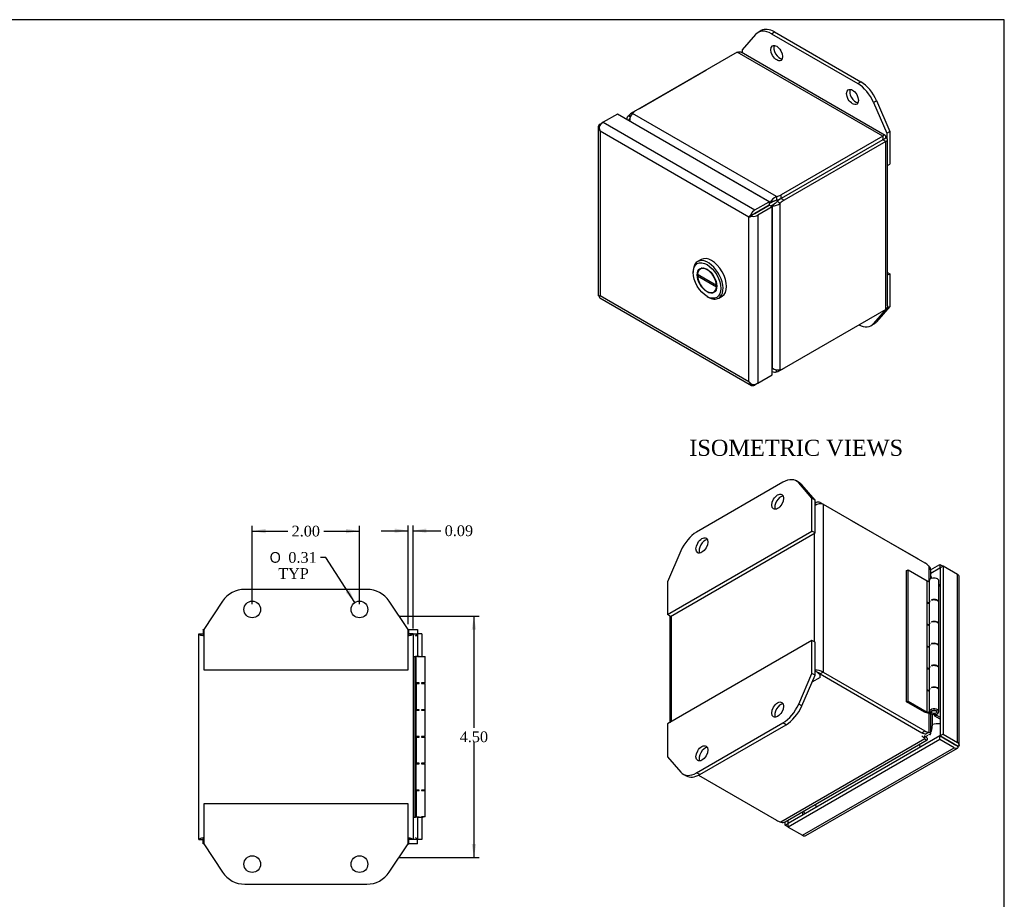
# Model space of a CAD drawing. Header units: inches. Extents: x 0.1 to 41.9, y -0.2 to 27.9.
# Tile 7 of 7: x 23.6 to 41.9, y 11.5 to 27.9. Entities that reach past the tile are written whole.
import ezdxf
from ezdxf.enums import TextEntityAlignment as Align

# ---------------------------------------------------------------- set-up
doc = ezdxf.new("R2010")
doc.units = ezdxf.units.IN
doc.header["$MEASUREMENT"] = 0
for name, color, linetype in [('COM70220', 7, 'Continuous'), ('COM70717-3', 7, 'Continuous'), ('COM70718-1', 7, 'Continuous'), ('COM70719-1', 7, 'Continuous'), ('COM70720-1', 7, 'Continuous'), ('Default', 7, 'Continuous'), ('LOK10020', 7, 'Continuous'), ('QLB20282', 7, 'Continuous')]:
    doc.layers.add(name, color=color, linetype=linetype)
doc.styles.add('SEACAD_Solid_Edge_ANSI1_Symbols', font='txt')
doc.styles.add('SEACAD_Times_New_Roman', font='times.ttf')
doc.dimstyles.new('HAMMOND_(STH_-_42x28)', dxfattribs={"dimtxt": 0.2, "dimasz": 0.25, "dimexe": 0.1, "dimexo": 0.1, "dimgap": 0.05, "dimtad": 0, "dimtih": 1, "dimtoh": 1, "dimzin": 0, "dimdsep": 46, "dimtxsty": 'SEACAD_Times_New_Roman', "dimblk1": '_SE_FILLED', "dimblk2": '_SE_FILLED', "dimsah": 1, "dimcen": 0.1, "dimadec": 0, "dimazin": 0, "dimtfac": 0.8, "dimtofl": 0, "dimtmove": 0, "dimatfit": 3, "dimfxl": 1, "dimtolj": 1, "dimtzin": 0, "dimarcsym": 0})

# ---------------------------------------------------------------- blocks, each defined once
blk = doc.blocks.new('SE4')
at = {"layer": 'COM70717-3', "color": 7, "linetype": 'Continuous'}
for p, q in [((30.896, 16.053), (30.936, 16.053)), ((30.936, 16.053), (30.942, 16.053)), ((30.936, 13.053), (30.936, 16.053)), ((30.942, 16.048), (30.942, 16.053)), ((30.951, 16.048), (30.942, 16.048)), ((31.009, 16.048), (30.951, 16.048)), ((30.951, 16.048), (30.951, 15.558)), ((30.982, 16.053), (31.009, 16.053)), ((30.982, 16.053), (30.982, 16.048)), ((31.009, 16.053), (31.055, 16.053)), ((31.009, 16.053), (31.009, 16.048)), ((31.055, 16.048), (31.055, 16.053)), ((31.055, 16.053), (31.082, 16.053)), ((31.055, 16.048), (31.122, 16.048)), ((31.082, 16.048), (31.082, 16.053)), ((31.122, 15.558), (31.122, 16.048)), ((30.951, 15.558), (30.942, 15.558)), ((30.942, 15.558), (30.942, 15.548)), ((30.942, 15.548), (30.952, 15.548)), ((31.009, 15.558), (30.951, 15.558)), ((30.952, 15.058), (30.952, 15.548)), ((30.963, 15.548), (30.952, 15.548)), ((30.963, 15.548), (31.009, 15.548)), ((30.963, 15.058), (30.963, 15.548)), ((30.982, 15.548), (30.982, 15.558)), ((30.982, 15.558), (30.982, 15.548)), ((31.009, 15.548), (31.009, 15.558)), ((31.055, 15.558), (31.055, 15.548)), ((31.122, 15.558), (31.055, 15.558)), ((31.055, 15.548), (31.122, 15.548)), ((31.082, 15.548), (31.082, 15.558)), ((31.122, 15.058), (31.122, 15.548)), ((30.952, 15.058), (30.942, 15.058)), ((30.942, 15.058), (30.942, 15.048)), ((30.942, 15.048), (30.951, 15.048)), ((30.951, 15.048), (31.009, 15.048)), ((30.951, 15.048), (30.951, 14.558)), ((30.952, 15.058), (30.963, 15.058)), ((31.009, 15.058), (30.963, 15.058)), ((30.982, 15.048), (30.982, 15.058)), ((30.982, 15.058), (30.982, 15.048)), ((31.009, 15.048), (31.009, 15.058)), ((31.055, 15.058), (31.055, 15.048)), ((31.122, 15.058), (31.055, 15.058)), ((31.055, 15.048), (31.122, 15.048)), ((31.082, 15.048), (31.082, 15.058)), ((31.122, 14.558), (31.122, 15.048)), ((30.951, 14.558), (30.942, 14.558)), ((30.942, 14.558), (30.942, 14.548)), ((30.942, 14.548), (30.952, 14.548)), ((31.009, 14.558), (30.951, 14.558)), ((30.952, 14.058), (30.952, 14.548)), ((30.963, 14.548), (30.952, 14.548)), ((30.963, 14.548), (31.009, 14.548)), ((30.963, 14.058), (30.963, 14.548)), ((30.982, 14.548), (30.982, 14.558)), ((30.982, 14.558), (30.982, 14.548)), ((31.009, 14.548), (31.009, 14.558)), ((31.055, 14.558), (31.055, 14.548)), ((31.122, 14.558), (31.055, 14.558)), ((31.055, 14.548), (31.122, 14.548)), ((31.082, 14.548), (31.082, 14.558)), ((31.122, 14.058), (31.122, 14.548)), ((30.952, 14.058), (30.942, 14.058)), ((30.942, 14.058), (30.942, 14.048)), ((30.942, 14.048), (30.951, 14.048)), ((30.951, 14.048), (31.009, 14.048)), ((30.951, 14.048), (30.951, 13.558)), ((30.952, 14.058), (30.963, 14.058)), ((31.009, 14.058), (30.963, 14.058)), ((30.982, 14.048), (30.982, 14.058)), ((30.982, 14.058), (30.982, 14.048)), ((31.009, 14.048), (31.009, 14.058)), ((31.055, 14.058), (31.055, 14.048)), ((31.122, 14.058), (31.055, 14.058)), ((31.055, 14.048), (31.122, 14.048)), ((31.082, 14.048), (31.082, 14.058)), ((31.122, 13.558), (31.122, 14.048)), ((30.951, 13.558), (30.942, 13.558)), ((30.942, 13.558), (30.942, 13.548)), ((30.942, 13.548), (30.952, 13.548)), ((31.009, 13.558), (30.951, 13.558)), ((30.952, 13.058), (30.952, 13.548)), ((30.963, 13.548), (30.952, 13.548)), ((30.963, 13.548), (31.009, 13.548)), ((30.963, 13.058), (30.963, 13.548)), ((30.982, 13.548), (30.982, 13.558)), ((30.982, 13.558), (30.982, 13.548)), ((31.009, 13.548), (31.009, 13.558)), ((31.055, 13.558), (31.055, 13.548)), ((31.122, 13.558), (31.055, 13.558)), ((31.055, 13.548), (31.122, 13.548)), ((31.082, 13.548), (31.082, 13.558)), ((31.122, 13.058), (31.122, 13.548)), ((30.896, 13.053), (30.936, 13.053)), ((30.936, 13.053), (30.942, 13.053)), ((30.942, 13.058), (30.952, 13.058)), ((30.942, 13.058), (30.942, 13.053)), ((30.963, 13.058), (30.952, 13.058)), ((30.963, 13.058), (31.009, 13.058)), ((30.982, 13.058), (30.982, 13.053)), ((30.982, 13.053), (31.009, 13.053)), ((31.009, 13.058), (31.009, 13.053)), ((31.009, 13.053), (31.055, 13.053)), ((31.122, 13.058), (31.055, 13.058)), ((31.055, 13.053), (31.055, 13.058)), ((31.055, 13.053), (31.082, 13.053)), ((31.082, 13.053), (31.082, 13.058))]:
    blk.add_line(p, q, dxfattribs=at)
at = {"layer": 'COM70718-1', "color": 7, "linetype": 'Continuous'}
for p, q in [((26.977, 16.553), (26.989, 16.553)), ((26.977, 16.553), (26.977, 16.472)), ((30.802, 16.553), (30.814, 16.553)), ((30.814, 16.553), (30.814, 16.472)), ((26.896, 16.472), (26.977, 16.472)), ((26.896, 12.634), (26.896, 16.472)), ((30.896, 16.472), (30.815, 16.472)), ((30.896, 16.472), (30.896, 12.634)), ((26.896, 12.634), (26.977, 12.634)), ((26.977, 12.553), (26.977, 12.634)), ((26.989, 12.553), (26.977, 12.553)), ((30.814, 12.553), (30.802, 12.553)), ((30.814, 12.553), (30.814, 12.634)), ((30.896, 12.634), (30.815, 12.634))]:
    blk.add_line(p, q, dxfattribs=at)
for points, knots in [([(26.989, 16.539), (26.988, 16.541), (26.988, 16.542), (26.983, 16.55), (26.98, 16.553), (26.977, 16.553)], [0.6932788, 0.6932788, 0.6932788, 0.6932788, 0.75, 0.75, 1, 1, 1, 1]), ([(30.814, 16.553), (30.811, 16.553), (30.808, 16.55), (30.804, 16.542), (30.803, 16.541), (30.802, 16.539)], [0, 0, 0, 0, 0.25, 0.25, 0.3067212, 0.3067212, 0.3067212, 0.3067212]), ([(26.896, 16.472), (26.896, 16.468), (26.899, 16.465), (26.911, 16.458), (26.92, 16.455), (26.942, 16.448), (26.956, 16.445), (26.977, 16.44), (26.983, 16.439), (26.989, 16.437)], [0, 0, 0, 0, 0.25, 0.25, 0.5, 0.5, 0.75, 0.75, 0.8515157, 0.8515157, 0.8515157, 0.8515157]), ([(26.977, 16.472), (26.977, 16.468), (26.978, 16.465), (26.982, 16.458), (26.985, 16.455), (26.989, 16.451), (26.989, 16.451), (26.989, 16.451)], [0, 0, 0, 0, 0.25, 0.25, 0.5, 0.5, 0.5119463, 0.5119463, 0.5119463, 0.5119463]), ([(26.989, 16.467), (26.988, 16.468), (26.988, 16.468), (26.983, 16.471), (26.98, 16.472), (26.977, 16.472)], [0.6937008, 0.6937008, 0.6937008, 0.6937008, 0.75, 0.75, 1, 1, 1, 1]), ([(30.802, 16.437), (30.808, 16.439), (30.815, 16.44), (30.835, 16.445), (30.849, 16.448), (30.871, 16.455), (30.88, 16.458), (30.892, 16.465), (30.896, 16.468), (30.896, 16.472)], [0.1484843, 0.1484843, 0.1484843, 0.1484843, 0.25, 0.25, 0.5, 0.5, 0.75, 0.75, 1, 1, 1, 1]), ([(30.802, 16.451), (30.802, 16.451), (30.803, 16.451), (30.806, 16.455), (30.809, 16.458), (30.814, 16.465), (30.815, 16.468), (30.815, 16.472)], [0.4880537, 0.4880537, 0.4880537, 0.4880537, 0.5, 0.5, 0.75, 0.75, 1, 1, 1, 1]), ([(30.814, 16.472), (30.811, 16.472), (30.808, 16.471), (30.804, 16.468), (30.803, 16.468), (30.802, 16.467)], [0, 0, 0, 0, 0.25, 0.25, 0.3062992, 0.3062992, 0.3062992, 0.3062992]), ([(26.989, 12.668), (26.983, 12.667), (26.977, 12.666), (26.956, 12.661), (26.942, 12.658), (26.92, 12.651), (26.911, 12.647), (26.899, 12.641), (26.896, 12.637), (26.896, 12.634)], [0.1484843, 0.1484843, 0.1484843, 0.1484843, 0.25, 0.25, 0.5, 0.5, 0.75, 0.75, 1, 1, 1, 1]), ([(26.989, 12.655), (26.989, 12.655), (26.989, 12.654), (26.985, 12.651), (26.982, 12.647), (26.978, 12.641), (26.977, 12.637), (26.977, 12.634)], [0.4880537, 0.4880537, 0.4880537, 0.4880537, 0.5, 0.5, 0.75, 0.75, 1, 1, 1, 1]), ([(26.977, 12.634), (26.98, 12.634), (26.983, 12.635), (26.988, 12.637), (26.988, 12.638), (26.989, 12.638)], [0, 0, 0, 0, 0.25, 0.25, 0.3062992, 0.3062992, 0.3062992, 0.3062992]), ([(26.977, 12.553), (26.98, 12.553), (26.983, 12.556), (26.988, 12.564), (26.988, 12.565), (26.989, 12.567)], [0, 0, 0, 0, 0.25, 0.25, 0.3067212, 0.3067212, 0.3067212, 0.3067212]), ([(30.896, 12.634), (30.896, 12.637), (30.892, 12.641), (30.88, 12.647), (30.871, 12.651), (30.849, 12.658), (30.835, 12.661), (30.815, 12.666), (30.808, 12.667), (30.802, 12.668)], [0, 0, 0, 0, 0.25, 0.25, 0.5, 0.5, 0.75, 0.75, 0.8515157, 0.8515157, 0.8515157, 0.8515157]), ([(30.815, 12.634), (30.815, 12.637), (30.814, 12.641), (30.809, 12.647), (30.806, 12.651), (30.803, 12.654), (30.802, 12.655), (30.802, 12.655)], [0, 0, 0, 0, 0.25, 0.25, 0.5, 0.5, 0.5119463, 0.5119463, 0.5119463, 0.5119463]), ([(30.802, 12.638), (30.803, 12.638), (30.804, 12.637), (30.808, 12.635), (30.811, 12.634), (30.814, 12.634)], [0.6937008, 0.6937008, 0.6937008, 0.6937008, 0.75, 0.75, 1, 1, 1, 1]), ([(30.802, 12.567), (30.803, 12.565), (30.804, 12.564), (30.808, 12.556), (30.811, 12.553), (30.814, 12.553)], [0.6932788, 0.6932788, 0.6932788, 0.6932788, 0.75, 0.75, 1, 1, 1, 1])]:
    blk.add_open_spline(points, degree=3, knots=knots, dxfattribs=at)
at = {"layer": 'COM70719-1', "color": 7, "linetype": 'Continuous'}
for p, q in [((26.977, 16.553), (26.977, 16.553)), ((26.977, 16.553), (26.977, 16.472)), ((30.815, 16.553), (30.982, 16.553)), ((30.982, 16.553), (30.982, 16.472)), ((26.896, 16.472), (26.896, 16.472)), ((26.896, 16.472), (26.977, 16.472)), ((26.977, 16.472), (26.977, 16.472)), ((26.977, 16.472), (26.977, 16.472)), ((26.977, 16.472), (26.989, 16.46)), ((26.989, 16.459), (26.977, 16.472)), ((30.815, 16.472), (30.982, 16.472)), ((30.941, 16.432), (30.981, 16.472)), ((30.982, 16.472), (30.941, 16.431)), ((30.941, 16.431), (30.941, 16.432)), ((30.941, 16.431), (30.941, 16.431)), ((30.982, 16.472), (30.982, 16.053)), ((31.063, 16.472), (30.982, 16.472)), ((31.063, 16.472), (31.063, 16.053)), ((30.982, 13.053), (30.982, 12.634)), ((31.063, 13.053), (31.063, 12.634)), ((26.896, 12.634), (26.896, 12.634)), ((26.896, 12.634), (26.977, 12.634)), ((26.977, 12.634), (26.989, 12.647)), ((26.989, 12.646), (26.977, 12.634)), ((26.977, 12.634), (26.977, 12.634)), ((26.977, 12.634), (26.977, 12.634)), ((26.977, 12.553), (26.977, 12.634)), ((26.977, 12.553), (26.977, 12.553)), ((30.982, 12.634), (30.815, 12.634)), ((30.982, 12.553), (30.815, 12.553)), ((30.941, 12.674), (30.941, 12.674)), ((30.941, 12.674), (30.941, 12.674)), ((30.941, 12.674), (30.982, 12.634)), ((30.981, 12.634), (30.941, 12.674)), ((31.063, 12.634), (30.982, 12.634)), ((30.982, 12.553), (30.982, 12.634))]:
    blk.add_line(p, q, dxfattribs=at)
at = {"layer": 'COM70720-1', "color": 7, "linetype": 'Continuous'}
for p, q in [((30.034, 17.303), (27.757, 17.303)), ((27.341, 17.08), (26.989, 16.553)), ((30.802, 16.553), (30.451, 17.08)), ((26.989, 16.553), (26.989, 15.803)), ((30.802, 15.803), (30.802, 16.553)), ((26.989, 15.803), (30.802, 15.803)), ((26.989, 13.303), (26.989, 12.553)), ((30.802, 13.303), (26.989, 13.303)), ((30.802, 12.553), (30.802, 13.303)), ((26.989, 12.553), (27.341, 12.026)), ((30.451, 12.026), (30.802, 12.553)), ((27.757, 11.803), (30.034, 11.803))]:
    blk.add_line(p, q, dxfattribs=at)
for centre in [(27.896, 16.928), (29.896, 16.928), (27.896, 12.178), (29.896, 12.178)]:
    blk.add_circle(centre, 0.156, dxfattribs=at)
for centre, start, end in [((27.757, 16.803), 90, 146.3099), ((30.034, 16.803), 33.6901, 90), ((27.757, 12.303), 213.6901, 270), ((30.034, 12.303), 270, 326.3099)]:
    blk.add_arc(centre, 0.5, start, end, dxfattribs=at)
at = {"layer": 'QLB20282', "color": 7, "linetype": 'Continuous'}
for p, q in [((30.814, 16.553), (30.815, 16.553)), ((30.815, 16.471), (30.815, 16.553)), ((30.814, 12.553), (30.815, 12.553)), ((30.815, 12.553), (30.815, 12.634))]:
    blk.add_line(p, q, dxfattribs=at)
blk = doc.blocks.new('SE6')
at = {"layer": 'COM70718-1', "color": 7, "linetype": 'Continuous'}
for p, q in [((36.947, 27.325), (35.049, 26.229)), ((39.661, 25.758), (36.947, 27.325)), ((39.707, 25.772), (37.022, 27.323)), ((34.92, 26.139), (34.952, 26.121)), ((37.678, 24.629), (34.991, 26.18)), ((35.049, 26.229), (34.992, 26.196)), ((35, 26.191), (34.992, 26.196)), ((37.561, 24.527), (34.941, 26.039)), ((39.661, 25.758), (37.763, 24.663)), ((39.661, 25.758), (39.661, 25.692)), ((39.661, 25.692), (39.718, 25.725)), ((39.661, 25.692), (37.763, 24.596)), ((39.661, 25.692), (37.763, 24.597)), ((39.718, 25.659), (37.82, 24.563)), ((39.718, 25.659), (39.661, 25.692)), ((39.661, 25.692), (39.661, 25.692)), ((39.661, 25.692), (39.661, 25.692)), ((39.718, 22.525), (39.718, 25.659)), ((39.753, 22.591), (39.753, 25.692)), ((37.678, 24.629), (37.678, 24.563)), ((37.763, 24.597), (37.763, 24.663)), ((37.542, 24.5), (37.602, 24.532)), ((37.542, 24.515), (37.547, 24.518)), ((37.602, 24.532), (37.547, 24.518)), ((37.561, 24.527), (37.617, 24.542)), ((37.569, 24.454), (37.627, 24.489)), ((37.583, 24.446), (37.587, 24.448)), ((37.627, 24.489), (37.587, 24.448)), ((37.602, 24.457), (37.642, 24.497)), ((37.602, 21.431), (37.602, 24.457)), ((37.748, 24.506), (37.691, 24.539)), ((37.748, 21.404), (37.748, 24.506)), ((37.763, 24.596), (37.82, 24.563)), ((39.718, 22.525), (37.82, 21.43)), ((37.678, 21.363), (37.678, 21.4)), ((37.82, 21.43), (37.763, 21.397)), ((37.763, 21.406), (37.763, 21.397))]:
    blk.add_line(p, q, dxfattribs=at)
for centre, radius, start, end in [((34.974, 26.068), 0.0897, 127.0784, 178.4468), ((35.111, 26.059), 0.171, 134.6365, 186.5142), ((37.792, 24.382), 0.272, 114.7734, 147.8022), ((37.592, 24.725), 0.269, 271.9897, 305.4347), ((37.643, 21.446), 0.0897, 241.5532, 292.9216), ((37.703, 21.567), 0.17, 233.3469, 285.5024)]:
    blk.add_arc(centre, radius, start, end, dxfattribs=at)
for centre, major_axis, ratio, start_param, end_param in [((34.992, 25.967), (0.141, 0.243), 0.57735, 0.785398, 1.155867), ((35.248, 26.115), (-0.281, 0), 0.57735, 5.497787, 5.868256), ((35.126, 26.114), (0.073, -0.271), 0.707107, -1.485317, -1.474657), ((37.564, 24.777), (0.281, 0), 0.57735, 5.127318, 5.497787), ((37.443, 24.776), (0.073, -0.271), 0.707107, 0.169918, 0.254358), ((37.759, 24.229), (-0.199, 0.199), 0.707107, 6.028827, 6.113267), ((37.498, 24.791), (0.073, -0.271), 0.707107, 0.169918, 0.254358), ((37.799, 24.269), (-0.199, 0.199), 0.707107, 6.028827, 6.113267), ((37.564, 24.711), (0.281, 0), 0.57735, 5.127318, 5.497787), ((37.763, 24.367), (0.141, 0.243), 0.57735, 0.785398, 1.155867), ((37.82, 24.334), (0.141, 0.243), 0.57735, 0.785398, 1.155867), ((37.759, 21.554), (-0.199, 0.199), 0.707107, 1.474657, 1.485317), ((37.564, 21.511), (0.281, 0), 0.57735, 5.127318, 5.497787), ((37.82, 21.659), (-0.14, -0.243), 0.57735, 0.414929, 0.785398)]:
    blk.add_ellipse(centre, major_axis=major_axis, ratio=ratio, start_param=start_param, end_param=end_param, dxfattribs=at)
for points, knots in [([(36.947, 27.325), (36.96, 27.33), (36.974, 27.333), (37, 27.332), (37.012, 27.329), (37.022, 27.323)], [0, 0, 0, 0, 0.25, 0.25, 0.5, 0.5, 0.5, 0.5]), ([(39.718, 25.725), (39.72, 25.737), (39.72, 25.747), (39.717, 25.763), (39.713, 25.769), (39.701, 25.776), (39.694, 25.776), (39.678, 25.771), (39.669, 25.766), (39.661, 25.758)], [0, 0, 0, 0, 0.25, 0.25, 0.5, 0.5, 0.75, 0.75, 1, 1, 1, 1]), ([(39.718, 25.659), (39.729, 25.663), (39.738, 25.668), (39.75, 25.679), (39.753, 25.686), (39.753, 25.698), (39.75, 25.705), (39.738, 25.716), (39.729, 25.721), (39.718, 25.725)], [0, 0, 0, 0, 0.25, 0.25, 0.5, 0.5, 0.75, 0.75, 1, 1, 1, 1]), ([(39.661, 25.692), (39.663, 25.695), (39.665, 25.697), (39.667, 25.701), (39.667, 25.702), (39.666, 25.702), (39.665, 25.702), (39.663, 25.698), (39.662, 25.696), (39.661, 25.692)], [0, 0, 0, 0, 0.25, 0.25, 0.5, 0.5, 0.75, 0.75, 1, 1, 1, 1]), ([(39.661, 25.692), (39.664, 25.691), (39.667, 25.691), (39.671, 25.691), (39.672, 25.692), (39.672, 25.692), (39.671, 25.693), (39.667, 25.693), (39.664, 25.693), (39.661, 25.692)], [0, 0, 0, 0, 0.25, 0.25, 0.5, 0.5, 0.75, 0.75, 1, 1, 1, 1]), ([(37.617, 24.542), (37.621, 24.543), (37.625, 24.545), (37.635, 24.549), (37.64, 24.551), (37.65, 24.555), (37.656, 24.557), (37.667, 24.561), (37.672, 24.562), (37.678, 24.563)], [0, 0, 0, 0, 0.25, 0.25, 0.5, 0.5, 0.75, 0.75, 1, 1, 1, 1]), ([(37.642, 24.497), (37.643, 24.498), (37.646, 24.5), (37.65, 24.503), (37.654, 24.506), (37.658, 24.509), (37.662, 24.513), (37.667, 24.516), (37.673, 24.521), (37.68, 24.527), (37.686, 24.533), (37.689, 24.537), (37.691, 24.539)], [0, 0, 0, 0, 0.088646, 0.176296, 0.262953, 0.348622, 0.433313, 0.517038, 0.640797, 0.762484, 0.882183, 1, 1, 1, 1]), ([(39.753, 22.591), (39.753, 22.579), (39.75, 22.568), (39.738, 22.545), (39.729, 22.535), (39.718, 22.525)], [0.5, 0.5, 0.5, 0.5, 0.75, 0.75, 1, 1, 1, 1])]:
    blk.add_open_spline(points, degree=3, knots=knots, dxfattribs=at)
at = {"layer": 'COM70719-1', "color": 7, "linetype": 'Continuous'}
for p, q in [((34.711, 26.17), (34.443, 26.016)), ((37.542, 24.535), (34.711, 26.17)), ((34.35, 25.933), (34.35, 22.799)), ((34.37, 25.918), (34.354, 25.916)), ((34.386, 25.983), (34.443, 26.016)), ((34.443, 26.016), (37.275, 24.381)), ((34.386, 25.851), (34.385, 25.851)), ((34.385, 25.851), (34.385, 25.85)), ((34.385, 25.85), (34.386, 25.851)), ((34.385, 25.85), (34.386, 25.85)), ((34.386, 25.85), (34.386, 25.851)), ((37.16, 24.248), (34.386, 25.85)), ((34.386, 25.85), (34.386, 22.783)), ((37.275, 24.381), (37.542, 24.535)), ((37.275, 24.315), (37.542, 24.469)), ((37.543, 24.469), (37.275, 24.315)), ((37.542, 24.535), (37.542, 24.469)), ((37.6, 24.436), (37.543, 24.469)), ((37.227, 24.287), (37.161, 24.249)), ((37.161, 24.248), (37.227, 24.287)), ((37.227, 24.287), (37.201, 24.29)), ((37.227, 24.287), (37.217, 24.263)), ((37.275, 24.315), (37.227, 24.287)), ((37.227, 24.287), (37.275, 24.314)), ((37.275, 24.315), (37.275, 24.315)), ((37.275, 24.315), (37.275, 24.315)), ((37.275, 24.314), (37.275, 24.315)), ((37.275, 24.314), (37.275, 24.315)), ((37.6, 24.436), (37.332, 24.281)), ((37.332, 24.281), (37.332, 21.148)), ((37.6, 21.302), (37.6, 24.436)), ((37.16, 24.249), (37.16, 24.248)), ((37.161, 24.249), (37.16, 24.249)), ((37.16, 21.181), (37.16, 24.248)), ((37.16, 24.248), (37.16, 24.248)), ((37.16, 24.248), (37.161, 24.248)), ((34.382, 22.744), (37.214, 21.109)), ((34.386, 22.783), (34.385, 22.783)), ((34.385, 22.783), (34.385, 22.783)), ((34.385, 22.783), (34.386, 22.783)), ((34.386, 22.783), (37.16, 21.181)), ((34.386, 22.783), (34.386, 22.783)), ((37.16, 21.181), (37.16, 21.181)), ((37.16, 21.181), (37.16, 21.181)), ((37.161, 21.18), (37.16, 21.181)), ((37.16, 21.181), (37.16, 21.181)), ((37.16, 21.181), (37.161, 21.18)), ((37.211, 21.134), (37.201, 21.12)), ((37.332, 21.148), (37.275, 21.115)), ((37.332, 21.148), (37.6, 21.302))]:
    blk.add_line(p, q, dxfattribs=at)
for centre, radius, start, end in [((34.518, 25.956), 0.169, 193.555, 218.2192), ((34.607, 25.938), 0.238, 183.1739, 201.4773), ((37.37, 24.084), 0.266, 129.226, 141.6934), ((37.122, 24.512), 0.266, 278.3066, 290.774), ((34.368, 22.885), 0.104, 262.0249, 279.5407), ((34.465, 22.717), 0.104, 140.4593, 157.9751), ((37.347, 21.329), 0.238, 218.5227, 236.8261), ((37.318, 21.243), 0.169, 201.7808, 226.445)]:
    blk.add_arc(centre, radius, start, end, dxfattribs=at)
for centre, major_axis, start_param, end_param in [((34.472, 25.933), (0.121, 0), 2.356194, 3.387501), ((34.443, 25.917), (0.061, 0.105), 0.785398, 1.816705), ((37.275, 24.282), (0.061, 0.105), 0.785398, 1.816705), ((37.246, 24.331), (0.121, 0), 4.46648, 5.497787), ((34.472, 22.799), (0.122, 0), 3.141593, 3.387501), ((34.443, 22.849), (0.061, 0.105), 2.895684, 3.141593), ((37.246, 21.197), (0.121, 0), 4.46648, 5.497787), ((37.275, 21.214), (0.061, 0.105), 2.895684, 3.926991)]:
    blk.add_ellipse(centre, major_axis=major_axis, ratio=0.57735, start_param=start_param, end_param=end_param, dxfattribs=at)
at = {"layer": 'COM70720-1', "color": 7, "linetype": 'Continuous'}
for p, q in [((37.042, 27.369), (37.29, 27.657)), ((37.392, 27.726), (37.334, 27.693)), ((37.584, 27.669), (37.642, 27.702)), ((37.584, 27.669), (39.195, 26.739)), ((37.642, 27.702), (39.252, 26.772)), ((37.042, 27.311), (37.042, 27.369)), ((39.195, 26.739), (39.252, 26.772)), ((39.489, 26.387), (39.546, 26.42)), ((39.489, 26.387), (39.738, 25.813)), ((39.546, 26.42), (39.795, 25.846)), ((39.738, 25.813), (39.795, 25.846)), ((39.738, 25.813), (39.738, 25.714)), ((39.795, 25.846), (39.795, 25.234)), ((39.753, 25.21), (39.795, 25.234)), ((39.753, 23.216), (39.795, 23.192)), ((39.753, 23.168), (39.795, 23.192)), ((39.795, 23.192), (39.795, 22.58)), ((39.738, 22.547), (39.489, 22.26)), ((39.795, 22.58), (39.546, 22.293)), ((39.738, 22.547), (39.795, 22.58)), ((39.445, 22.223), (39.502, 22.256)), ((39.489, 22.26), (39.546, 22.293))]:
    blk.add_line(p, q, dxfattribs=at)
for centre, major_axis, start_param, end_param in [((37.642, 27.293), (0.25, -0.433), 2.356194, 3.141593), ((37.584, 27.26), (0.25, -0.433), 2.356194, 3.338988), ((37.74, 27.339), (0.078, -0.135), 3.516906, 5.907872), ((39.195, 26.33), (-0.25, 0.433), 4.514993, 5.497787), ((39.252, 26.363), (-0.25, 0.433), 4.514993, 5.497787), ((39.154, 26.522), (0.078, -0.135), 3.516906, 5.907872), ((39.195, 22.656), (-0.25, 0.433), 2.418111, 3.338988), ((39.252, 22.689), (-0.25, 0.433), 3.141593, 3.338988)]:
    blk.add_ellipse(centre, major_axis=major_axis, ratio=0.57735, start_param=start_param, end_param=end_param, dxfattribs=at)
for centre in [(37.682, 27.306), (39.097, 26.489)]:
    blk.add_ellipse(centre, major_axis=(-0.078, 0.135), ratio=0.57735, dxfattribs=at)
at = {"layer": 'LOK10020', "color": 7, "linetype": 'Continuous'}
for p, q in [((36.271, 23.455), (36.206, 23.418)), ((36.125, 23.237), (36.125, 23.213)), ((36.207, 23.182), (36.557, 22.98)), ((36.236, 23.165), (36.207, 23.149)), ((36.294, 23.3), (36.258, 23.279)), ((36.207, 23.149), (36.557, 22.947)), ((36.563, 22.983), (36.557, 22.98)), ((36.506, 22.85), (36.542, 22.87)), ((36.564, 22.951), (36.557, 22.947)), ((36.382, 22.767), (36.403, 22.755)), ((36.6, 22.735), (36.665, 22.773))]:
    blk.add_line(p, q, dxfattribs=at)
for major_axis in [(-0.182, 0.315), (0.129, -0.223)]:
    blk.add_ellipse((36.382, 23.064), major_axis=major_axis, ratio=0.57735, dxfattribs=at)
for centre, major_axis, start_param, end_param in [((36.403, 23.077), (0.197, -0.341), 0, 3.926991), ((36.468, 23.114), (-0.197, 0.341), 3.141593, 6.283185), ((36.382, 23.064), (0.124, -0.215), 0.866131, 3.846258), ((36.425, 23.089), (0.129, -0.223), 3.306786, 3.420923), ((36.382, 23.064), (-0.124, 0.215), 0.866131, 3.846258), ((36.425, 23.089), (0.129, -0.223), -0.27933, -0.165194), ((36.403, 23.077), (0.197, -0.341), 5.497787, 6.283185)]:
    blk.add_ellipse(centre, major_axis=major_axis, ratio=0.57735, start_param=start_param, end_param=end_param, dxfattribs=at)
at = {"layer": 'QLB20282', "color": 7, "linetype": 'Continuous'}
for p, q in [((36.357, 26.984), (35.119, 26.27)), ((36.357, 26.984), (36.357, 26.984)), ((35.119, 26.27), (35.119, 26.27))]:
    blk.add_line(p, q, dxfattribs=at)
for centre, major_axis, start_param, end_param in [((36.357, 26.678), (-0.188, -0.325), 3.90262, 3.926991), ((35.119, 25.964), (0.188, 0.325), 1.503105, 1.638682), ((35.119, 25.964), (0.188, 0.325), 0.785398, 0.809769)]:
    blk.add_ellipse(centre, major_axis=major_axis, ratio=0.57735, start_param=start_param, end_param=end_param, dxfattribs=at)
blk = doc.blocks.new('SE7')
at = {"layer": 'COM70220', "color": 7, "linetype": 'Continuous'}
blk.add_line((38.581, 15.674), (38.581, 15.674), dxfattribs=at)
blk.add_arc((38.523, 13.314), 0.368, 203.6583, 212.3616, dxfattribs=at)
for centre, major_axis, start_param, end_param in [((40.697, 14.653), (0.25, 0), 1.440319, 2.030844), ((40.52, 14.346), (0.125, -0.217), 4.094296, 4.347996), ((38.581, 13.227), (0.125, -0.217), 4.094296, 4.347996)]:
    blk.add_ellipse(centre, major_axis=major_axis, ratio=0.57735, start_param=start_param, end_param=end_param, dxfattribs=at)
at = {"layer": 'COM70717-3', "color": 7, "linetype": 'Continuous'}
for p, q in [((40.104, 17.652), (40.133, 17.669)), ((40.104, 15.203), (40.104, 17.652)), ((40.133, 17.669), (40.488, 17.464)), ((40.133, 15.219), (40.133, 17.669)), ((40.488, 17.464), (40.504, 17.459)), ((40.488, 15.014), (40.488, 17.464)), ((40.504, 17.459), (40.518, 17.451)), ((40.504, 17.455), (40.504, 17.459)), ((40.529, 17.462), (40.529, 17.062)), ((40.541, 17.492), (40.541, 17.488)), ((40.574, 17.507), (40.574, 17.511)), ((40.709, 17.062), (40.709, 17.462)), ((40.529, 17.448), (40.504, 17.455)), ((40.73, 17.358), (40.709, 17.369)), ((40.574, 17.107), (40.574, 17.099)), ((40.529, 17.048), (40.504, 17.055)), ((40.504, 17.055), (40.525, 17.043)), ((40.504, 17.055), (40.504, 17.047)), ((40.504, 17.047), (40.529, 17.04)), ((40.529, 17.048), (40.525, 17.043)), ((40.525, 17.043), (40.525, 17.041)), ((40.529, 17.059), (40.529, 17.057)), ((40.529, 17.054), (40.529, 16.654)), ((40.541, 17.08), (40.541, 17.088)), ((40.709, 16.654), (40.709, 17.054)), ((40.529, 16.64), (40.504, 16.647)), ((40.504, 16.647), (40.525, 16.635)), ((40.504, 16.647), (40.504, 16.639)), ((40.504, 16.639), (40.529, 16.632)), ((40.525, 16.635), (40.525, 16.633)), ((40.529, 16.646), (40.529, 16.246)), ((40.541, 16.672), (40.541, 16.68)), ((40.574, 16.699), (40.574, 16.691)), ((40.709, 16.246), (40.709, 16.646)), ((40.529, 16.232), (40.504, 16.239)), ((40.504, 16.239), (40.525, 16.226)), ((40.504, 16.239), (40.504, 16.23)), ((40.504, 16.23), (40.529, 16.223)), ((40.529, 16.231), (40.525, 16.226)), ((40.525, 16.226), (40.525, 16.224)), ((40.529, 16.243), (40.529, 16.24)), ((40.529, 16.237), (40.529, 15.837)), ((40.541, 16.264), (40.541, 16.272)), ((40.574, 16.291), (40.574, 16.282)), ((40.709, 15.837), (40.709, 16.237)), ((40.529, 15.823), (40.504, 15.83)), ((40.504, 15.83), (40.525, 15.818)), ((40.504, 15.83), (40.504, 15.822)), ((40.504, 15.822), (40.529, 15.815)), ((40.525, 15.818), (40.525, 15.816)), ((40.529, 15.829), (40.529, 15.429)), ((40.541, 15.855), (40.541, 15.864)), ((40.574, 15.882), (40.574, 15.874)), ((40.709, 15.429), (40.709, 15.829)), ((40.541, 15.447), (40.541, 15.455)), ((40.574, 15.474), (40.574, 15.466)), ((40.529, 15.415), (40.504, 15.422)), ((40.504, 15.422), (40.525, 15.41)), ((40.504, 15.422), (40.504, 15.414)), ((40.504, 15.414), (40.529, 15.407)), ((40.529, 15.415), (40.525, 15.41)), ((40.525, 15.41), (40.525, 15.408)), ((40.529, 15.426), (40.529, 15.424)), ((40.529, 15.421), (40.529, 15.021)), ((40.709, 15.021), (40.709, 15.421)), ((40.104, 15.203), (40.133, 15.219)), ((40.439, 15.01), (40.104, 15.203)), ((40.133, 15.219), (40.488, 15.014)), ((40.566, 14.974), (40.439, 15.01)), ((40.488, 15.014), (40.504, 15.01)), ((40.504, 15.014), (40.533, 15.006)), ((40.566, 14.978), (40.504, 15.014)), ((40.504, 15.014), (40.504, 15.01)), ((40.566, 14.974), (40.504, 15.01)), ((40.53, 15.016), (40.569, 15.018)), ((40.533, 15.006), (40.533, 15.016)), ((40.583, 14.997), (40.533, 15.006)), ((40.574, 15.062), (40.541, 15.043)), ((40.541, 15.047), (40.541, 15.043)), ((40.566, 14.974), (40.566, 14.978)), ((40.58, 14.974), (40.566, 14.978)), ((40.569, 15.021), (40.569, 15.017)), ((40.574, 15.062), (40.574, 15.066)), ((40.633, 14.939), (40.633, 14.97)), ((40.633, 14.939), (40.662, 14.956)), ((40.73, 14.884), (40.633, 14.939)), ((40.662, 14.956), (40.662, 14.975)), ((40.662, 14.956), (40.73, 14.916)), ((40.669, 15.017), (40.669, 15.021))]:
    blk.add_line(p, q, dxfattribs=at)
for centre, major_axis, start_param, end_param in [((40.619, 17.462), (0.09, 0), 2.615116, 3.141593), ((40.619, 17.466), (-0.09, 0), 5.238866, 5.756709), ((40.619, 17.462), (-0.09, 0), 3.141593, 5.238866), ((40.619, 17.062), (-0.09, 0), 3.062944, 5.238866), ((40.619, 17.054), (-0.09, 0), 3.141593, 5.238866), ((40.619, 17.062), (0.09, 0), 2.615116, 3.220241), ((40.619, 17.054), (0.09, 0), 2.615116, 3.141593), ((40.619, 16.654), (0.09, 0), 2.615116, 3.230356), ((40.619, 16.646), (0.09, 0), 2.615116, 3.141593), ((40.619, 16.654), (-0.09, 0), 3.062944, 5.238866), ((40.619, 16.646), (-0.09, 0), 3.141593, 5.238866), ((40.619, 16.246), (0.09, 0), 2.615116, 3.220241), ((40.619, 16.237), (0.09, 0), 2.615116, 3.141593), ((40.619, 16.246), (-0.09, 0), 3.062944, 5.238866), ((40.619, 16.237), (-0.09, 0), 3.141593, 5.238866), ((40.619, 15.837), (0.09, 0), 2.615116, 3.230356), ((40.619, 15.829), (0.09, 0), 2.615116, 3.141593), ((40.619, 15.837), (-0.09, 0), 3.062944, 5.238866), ((40.619, 15.829), (-0.09, 0), 3.141593, 5.238866), ((40.619, 15.429), (0.09, 0), 2.615116, 3.220241), ((40.619, 15.421), (0.09, 0), 2.615116, 3.141593), ((40.619, 15.429), (-0.09, 0), 3.062944, 5.238866), ((40.619, 15.421), (-0.09, 0), 3.141593, 5.238866), ((40.619, 15.021), (-0.09, 0), 1.117011, 5.238866), ((40.619, 15.021), (0.09, 0), 2.615116, 3.230356), ((40.619, 15.017), (-0.09, 0), 5.238866, 5.756709), ((40.619, 15.021), (0.05, 0), 0, 3.141593)]:
    blk.add_ellipse(centre, major_axis=major_axis, ratio=0.57735, start_param=start_param, end_param=end_param, dxfattribs=at)
blk.add_ellipse((40.619, 15.017), major_axis=(-0.05, 0), ratio=0.57735, dxfattribs=at)
at = {"layer": 'COM70718-1', "color": 7, "linetype": 'Continuous'}
for p, q in [((38.418, 18.922), (38.399, 18.911)), ((38.493, 18.925), (38.493, 18.897)), ((38.493, 18.925), (38.551, 18.892)), ((38.551, 18.892), (40.448, 17.796)), ((38.551, 18.892), (38.551, 15.758)), ((38.379, 18.345), (38.379, 16.327)), ((40.52, 17.739), (40.52, 17.451)), ((40.556, 17.503), (40.556, 17.67)), ((35.687, 16.809), (35.687, 14.816)), ((35.722, 14.837), (35.722, 16.812)), ((38.493, 15.659), (38.341, 15.571)), ((38.436, 15.758), (38.399, 15.78)), ((38.551, 15.758), (38.493, 15.725)), ((38.493, 15.725), (40.391, 14.629)), ((38.493, 15.659), (38.493, 15.725)), ((38.551, 15.758), (40.448, 14.663)), ((40.52, 14.987), (40.52, 14.637)), ((40.556, 14.607), (40.556, 14.977)), ((40.391, 14.629), (40.448, 14.663)), ((40.449, 14.514), (40.449, 14.58)), ((40.499, 14.52), (40.458, 14.556)), ((40.52, 14.637), (40.463, 14.603)), ((40.539, 14.59), (40.524, 14.596)), ((40.449, 14.514), (37.762, 12.963)), ((37.84, 12.967), (40.493, 14.498)), ((36.223, 13.836), (37.677, 12.996))]:
    blk.add_line(p, q, dxfattribs=at)
for centre, radius, start, end in [((38.498, 18.701), 0.197, 74.5603, 120.6248), ((40.466, 17.667), 0.0897, 1.5532, 52.9216), ((38.431, 15.601), 0.197, 52.832, 99.9093), ((38.508, 15.817), 0.093, 219.1224, 260.7411), ((38.421, 15.666), 0.093, 39.2589, 80.8776), ((37.797, 13.045), 0.0897, 247.0784, 298.4468)]:
    blk.add_arc(centre, radius, start, end, dxfattribs=at)
for centre, major_axis, start_param, end_param in [((40.448, 17.567), (-0.14, 0.243), 5.127318, 5.497787), ((40.391, 14.859), (0.14, -0.243), 5.497787, 5.868256), ((40.192, 14.448), (0.281, 0), 0.414929, 0.785398), ((40.448, 14.892), (0.141, -0.243), 5.497787, 5.868256), ((37.876, 13.111), (-0.281, 0), 0.785398, 1.155867)]:
    blk.add_ellipse(centre, major_axis=major_axis, ratio=0.57735, start_param=start_param, end_param=end_param, dxfattribs=at)
for points, knots in [([(38.493, 18.925), (38.48, 18.93), (38.466, 18.932), (38.44, 18.932), (38.429, 18.928), (38.41, 18.918), (38.403, 18.912), (38.398, 18.904)], [0, 0, 0, 0, 0.25, 0.25, 0.5, 0.5, 0.6912029, 0.6912029, 0.6912029, 0.6912029]), ([(40.449, 14.514), (40.457, 14.507), (40.465, 14.502), (40.479, 14.496), (40.485, 14.496), (40.494, 14.498), (40.497, 14.501), (40.5, 14.509), (40.5, 14.514), (40.499, 14.52)], [0, 0, 0, 0, 0.25, 0.25, 0.5, 0.5, 0.75, 0.75, 1, 1, 1, 1]), ([(40.459, 14.556), (40.459, 14.556), (40.459, 14.556), (40.458, 14.558), (40.457, 14.56), (40.457, 14.561)], [0.1627826, 0.1627826, 0.1627826, 0.1627826, 0.2741098, 0.5333349, 0.651925, 0.651925, 0.651925, 0.651925]), ([(40.471, 14.604), (40.47, 14.604), (40.468, 14.604), (40.464, 14.604), (40.463, 14.603)], [0.7624836, 0.7624836, 0.7624836, 0.7624836, 0.8821828, 1, 1, 1, 1]), ([(40.539, 14.59), (40.545, 14.592), (40.55, 14.595), (40.555, 14.602), (40.556, 14.606), (40.554, 14.615), (40.55, 14.62), (40.538, 14.629), (40.53, 14.633), (40.52, 14.637)], [0, 0, 0, 0, 0.25, 0.25, 0.5, 0.5, 0.75, 0.75, 1, 1, 1, 1])]:
    blk.add_open_spline(points, degree=3, knots=knots, dxfattribs=at)
at = {"layer": 'COM70719-1', "color": 7, "linetype": 'Continuous'}
for p, q in [((40.555, 17.669), (40.729, 17.77)), ((40.556, 17.604), (40.729, 17.704)), ((40.729, 17.77), (40.729, 17.704)), ((40.729, 17.77), (40.787, 17.737)), ((40.729, 17.704), (40.73, 17.704)), ((40.787, 17.737), (40.73, 17.704)), ((40.73, 17.704), (40.73, 14.57)), ((40.787, 17.737), (40.787, 14.603)), ((41.054, 17.582), (40.787, 17.737)), ((41.054, 14.449), (41.054, 17.582)), ((41.09, 14.399), (41.09, 17.533)), ((40.73, 17.395), (40.709, 17.383)), ((40.729, 14.57), (37.898, 12.935)), ((40.729, 14.504), (40.729, 14.57)), ((40.997, 14.416), (40.729, 14.57)), ((40.787, 14.603), (40.73, 14.57)), ((40.73, 14.57), (40.997, 14.416)), ((40.787, 14.603), (41.054, 14.449)), ((40.729, 14.504), (37.898, 12.869)), ((38.165, 12.715), (40.997, 14.35)), ((38.226, 12.709), (41.058, 14.343)), ((40.997, 14.35), (40.729, 14.504)), ((40.997, 14.416), (40.997, 14.416)), ((40.997, 14.416), (40.997, 14.416)), ((40.997, 14.416), (40.997, 14.416)), ((40.997, 14.416), (41.025, 14.399)), ((40.997, 14.416), (40.997, 14.416)), ((40.997, 14.416), (40.997, 14.416)), ((40.997, 14.416), (40.997, 14.416)), ((41.045, 14.388), (40.997, 14.416)), ((40.997, 14.416), (41.045, 14.388)), ((41.045, 14.388), (41.086, 14.382)), ((41.045, 14.388), (41.071, 14.355)), ((41.046, 14.387), (41.055, 14.382)), ((41.055, 14.383), (41.047, 14.387)), ((41.054, 14.383), (41.055, 14.383)), ((41.054, 14.382), (41.054, 14.383)), ((38.165, 13.154), (38.165, 13.09)), ((37.84, 12.902), (37.84, 12.967)), ((37.84, 12.902), (37.898, 12.935)), ((37.898, 12.869), (37.84, 12.902)), ((37.898, 12.935), (37.898, 13)), ((37.898, 12.935), (37.898, 12.935)), ((37.898, 12.869), (37.898, 12.935)), ((37.898, 12.869), (38.165, 12.715))]:
    blk.add_line(p, q, dxfattribs=at)
for centre, start, end in [((41.072, 14.485), 260.4593, 277.9751), ((40.975, 14.316), 22.0249, 39.5407)]:
    blk.add_arc(centre, 0.104, start, end, dxfattribs=at)
for centre, major_axis, start_param, end_param in [((40.969, 17.533), (-0.121, 0), 3.141593, 3.926991), ((40.997, 14.449), (-0.061, 0.105), 2.356194, 3.387501), ((40.969, 14.399), (-0.122, 0), 2.895684, 3.926991), ((38.165, 12.814), (-0.061, 0.105), 2.356194, 3.141593)]:
    blk.add_ellipse(centre, major_axis=major_axis, ratio=0.57735, start_param=start_param, end_param=end_param, dxfattribs=at)
at = {"layer": 'COM70720-1', "color": 7, "linetype": 'Continuous'}
for p, q in [((37.799, 19.301), (36.188, 18.371)), ((38.106, 19.293), (38.049, 19.326)), ((38.341, 19.002), (38.093, 19.289)), ((38.15, 19.256), (38.093, 19.289)), ((38.399, 18.969), (38.15, 19.256)), ((38.341, 18.39), (38.341, 19.002)), ((38.399, 18.969), (38.341, 19.002)), ((38.399, 18.357), (38.399, 18.969)), ((35.645, 16.833), (38.341, 18.39)), ((38.399, 18.357), (38.341, 18.39)), ((35.702, 16.8), (38.399, 18.357)), ((35.894, 18.02), (35.645, 17.446)), ((35.645, 17.446), (35.645, 16.833)), ((35.702, 16.8), (35.645, 16.833)), ((38.341, 16.349), (35.645, 14.792)), ((38.341, 15.736), (38.341, 16.349)), ((38.399, 16.316), (38.341, 16.349)), ((38.399, 15.703), (38.399, 16.316)), ((38.093, 15.162), (38.341, 15.736)), ((38.15, 15.129), (38.399, 15.703)), ((38.399, 15.703), (38.341, 15.736)), ((38.15, 15.129), (38.093, 15.162)), ((35.645, 14.792), (35.645, 14.18)), ((36.188, 13.881), (37.799, 14.811)), ((36.245, 13.848), (37.856, 14.778)), ((37.856, 14.778), (37.799, 14.811)), ((35.645, 14.18), (35.894, 13.893)), ((35.938, 13.856), (35.995, 13.823)), ((36.245, 13.848), (36.188, 13.881))]:
    blk.add_line(p, q, dxfattribs=at)
for centre, major_axis, start_param, end_param in [((37.799, 18.893), (-0.25, -0.433), 2.944197, 3.926991), ((37.856, 18.86), (-0.25, -0.433), 2.944197, 3.141593), ((37.758, 18.905), (0.078, 0.135), 0.375313, 2.766279), ((36.188, 17.963), (0.25, 0.433), 0.785398, 1.768192), ((36.343, 18.089), (0.078, 0.135), 0.375313, 2.766279), ((37.758, 15.027), (0.078, 0.135), 0.375313, 2.766279), ((37.799, 15.219), (-0.25, -0.433), 0.785398, 1.768192), ((37.856, 15.186), (-0.25, -0.433), 0.785398, 1.768192), ((36.343, 14.211), (0.078, 0.135), 0.375313, 2.766279), ((36.188, 14.289), (0.25, 0.433), 2.944197, 3.926991), ((36.245, 14.256), (0.25, 0.433), 3.141593, 3.926991)]:
    blk.add_ellipse(centre, major_axis=major_axis, ratio=0.57735, start_param=start_param, end_param=end_param, dxfattribs=at)
for centre in [(37.7, 18.938), (36.286, 18.122), (37.7, 15.06), (36.286, 14.244)]:
    blk.add_ellipse(centre, major_axis=(-0.078, -0.135), ratio=0.57735, dxfattribs=at)
at = {"layer": 'QLB20282', "color": 7, "linetype": 'Continuous'}
for p, q in [((39.083, 18.584), (40.321, 17.87)), ((40.586, 14.973), (40.586, 14.757)), ((40.487, 14.573), (40.508, 14.585))]:
    blk.add_line(p, q, dxfattribs=at)
for centre, major_axis, start_param, end_param in [((39.083, 18.278), (0.188, -0.325), -3.926991, -3.90262), ((40.321, 17.563), (-0.188, 0.325), -0.809769, -0.785398), ((40.321, 17.563), (-0.188, 0.325), 4.236853, 4.410022), ((40.321, 14.91), (-0.187, 0.325), 3.44396, 3.926991), ((40.3, 14.898), (-0.187, 0.325), 2.99241, 3.141593)]:
    blk.add_ellipse(centre, major_axis=major_axis, ratio=0.57735, start_param=start_param, end_param=end_param, dxfattribs=at)
blk = doc.blocks.new('DMBLK4185')
at = {"layer": 'Default', "linetype": 'Continuous'}
for points in [[(28.146, 18.432), (27.896, 18.39), (28.146, 18.348)], [(29.646, 18.432), (29.646, 18.348), (29.896, 18.39)]]:
    blk.add_hatch(color=7, dxfattribs=at).paths.add_polyline_path(points)
at = {"layer": 'Default', "color": 7, "linetype": 'Continuous'}
for p, q in [((27.896, 17.028), (27.896, 18.49)), ((27.896, 18.39), (28.56, 18.39)), ((29.231, 18.39), (29.896, 18.39)), ((29.896, 17.028), (29.896, 18.49))]:
    blk.add_line(p, q, dxfattribs=at)
at = {"layer": 'Default', "color": 7, "linetype": 'Continuous', "style": 'SEACAD_Times_New_Roman'}
blk.add_text('2.00', height=0.2, dxfattribs=at).set_placement((28.63, 18.49), align=Align.TOP_LEFT)
blk = doc.blocks.new('_SE_FILLED')
at = {"color": 0}
blk.add_line((0, 0), (-1, 0), dxfattribs=at)
blk.add_solid([(0, 0), (-1, -0.1665), (-1, 0.1665), (0, 0)], dxfattribs=at)
blk = doc.blocks.new('DMBLK4186')
at = {"layer": 'Default', "linetype": 'Continuous'}
for points in [[(32.074, 16.553), (32.032, 16.803), (31.991, 16.553)], [(32.074, 12.553), (31.991, 12.553), (32.032, 12.303)]]:
    blk.add_hatch(color=7, dxfattribs=at).paths.add_polyline_path(points)
at = {"layer": 'Default', "color": 7, "linetype": 'Continuous'}
for p, q in [((30.634, 16.803), (32.132, 16.803)), ((32.032, 16.803), (32.032, 14.723)), ((32.032, 14.453), (32.032, 12.303)), ((30.634, 12.303), (32.132, 12.303))]:
    blk.add_line(p, q, dxfattribs=at)
at = {"layer": 'Default', "color": 7, "linetype": 'Continuous', "style": 'SEACAD_Times_New_Roman'}
blk.add_text('4.50', height=0.2, dxfattribs=at).set_placement((31.767, 14.653), align=Align.TOP_LEFT)
blk = doc.blocks.new('DMBLK4187')
at = {"layer": 'Default', "linetype": 'Continuous'}
for points in [[(30.552, 18.439), (30.552, 18.356), (30.802, 18.397)], [(31.146, 18.439), (30.896, 18.397), (31.146, 18.356)]]:
    blk.add_hatch(color=7, dxfattribs=at).paths.add_polyline_path(points)
at = {"layer": 'Default', "color": 7, "linetype": 'Continuous'}
for p, q in [((30.302, 18.397), (30.802, 18.397)), ((30.802, 16.653), (30.802, 18.497)), ((30.896, 16.572), (30.896, 18.497)), ((30.896, 18.397), (31.317, 18.397)), ((31.317, 18.397), (31.417, 18.397))]:
    blk.add_line(p, q, dxfattribs=at)
at = {"layer": 'Default', "color": 7, "linetype": 'Continuous', "style": 'SEACAD_Times_New_Roman'}
blk.add_text('0.09', height=0.2, dxfattribs=at).set_placement((31.487, 18.497), align=Align.TOP_LEFT)
blk = doc.blocks.new('DMBLK4188')
at = {"layer": 'Default', "linetype": 'Continuous'}
blk.add_hatch(color=7, dxfattribs=at).paths.add_polyline_path([(29.64, 17.247), (29.811, 17.059), (29.71, 17.292)])
at = {"layer": 'Default', "color": 7, "linetype": 'Continuous'}
for p, q in [((29.269, 17.899), (29.169, 17.899)), ((29.811, 17.059), (29.269, 17.899))]:
    blk.add_line(p, q, dxfattribs=at)
for s, style, p in [('O', 'SEACAD_Solid_Edge_ANSI1_Symbols', (28.221, 17.999)), ('0.31', 'SEACAD_Times_New_Roman', (28.569, 17.999)), ('TYP', 'SEACAD_Times_New_Roman', (28.38, 17.699))]:
    blk.add_text(s, height=0.2, dxfattribs=dict(at, style=style)).set_placement(p, align=Align.TOP_LEFT)
blk = doc.blocks.new('BORDER')
at = {"layer": 'Default', "color": 7, "linetype": 'Continuous'}
for p, q in [((0, 27.86), (-41.86, 27.86)), ((0, 0), (0, 27.86))]:
    blk.add_line(p, q, dxfattribs=at)

msp = doc.modelspace()

# ---------------------------------------------------------------- block references
at = {"layer": 'Default', "color": 7}
msp.add_blockref('BORDER', (41.93, 0.07), dxfattribs=at)
at = {"layer": 'Default'}
for name in ['SE6', 'SE7', 'SE4']:
    msp.add_blockref(name, (0, 0), dxfattribs=at)

# ---------------------------------------------------------------- texts
at = {"layer": 'Default', "color": 7, "linetype": 'Continuous', "style": 'SEACAD_Times_New_Roman'}
msp.add_text('ISOMETRIC VIEWS', height=0.3, dxfattribs=at).set_placement((36.051, 20.094), align=Align.TOP_LEFT)

# ---------------------------------------------------------------- dimensions: what is measured, and where the dimension line sits
at = {"layer": 'Default', "color": 7, "linetype": 'Continuous'}
for base, p1, p2, angle, picture, middle in [((27.896, 18.39), (27.896, 16.928), (29.896, 16.928), 0, 'DMBLK4185', (28.896, 18.39)), ((32.032, 16.803), (30.534, 16.803), (30.534, 12.303), 270, 'DMBLK4186', (32.032, 14.553))]:
    dim = msp.add_linear_dim(base=base, p1=p1, p2=p2, angle=angle, text='\\A1;<>', dimstyle='HAMMOND_(STH_-_42x28)', dxfattribs=at)
    dim.commit()
    dim.dimension.update_dxf_attribs({"geometry": picture, "text_midpoint": middle, "dimtype": 161})
dim = msp.add_linear_dim(base=(30.896, 18.397), p1=(30.802, 16.553), p2=(30.896, 16.472), text='\\A1;<>', dimstyle='HAMMOND_(STH_-_42x28)', override={"dimtmove": 1}, dxfattribs=at)
dim.commit()
dim.dimension.update_dxf_attribs({"geometry": 'DMBLK4187', "text_midpoint": (31.417, 18.397), "dimtype": 160})
dim = msp.add_diameter_dim_2p(p1=(29.98, 16.797), p2=(29.811, 17.059), text='\\A1;<>\\PTYP', dimstyle='HAMMOND_(STH_-_42x28)', dxfattribs=at)
dim.commit()
dim.dimension.update_dxf_attribs({"geometry": 'DMBLK4188', "text_midpoint": (29.169, 17.899), "dimtype": 163})

doc.saveas('drawing.dxf')
